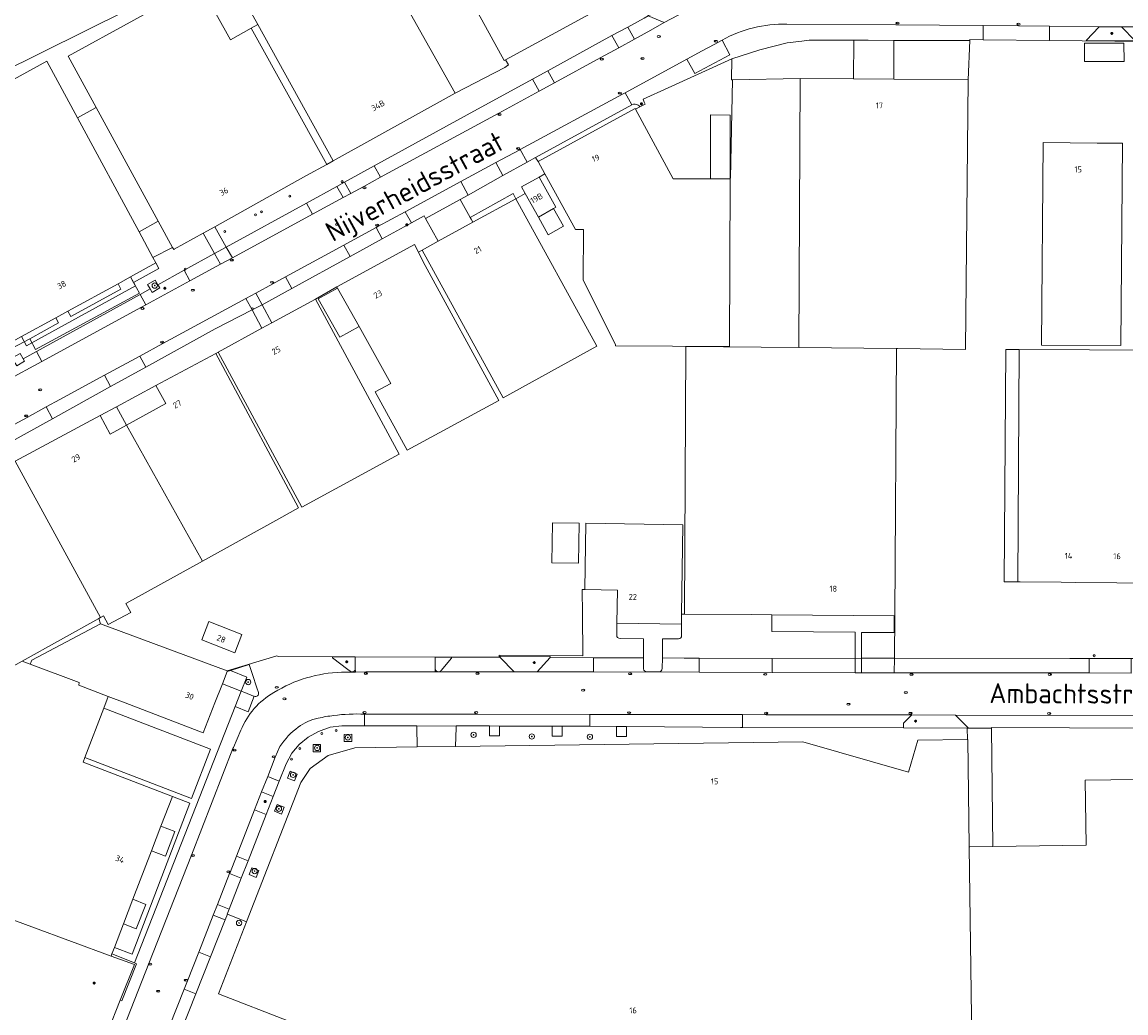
# Model space of a CAD drawing. Header units: metres. Extents: x 92650 to 117222, y 425801 to 461092.
# Tile 39 of 146: x 115262 to 115428, y 426203 to 426353. Entities that reach past the tile are written whole.
import ezdxf
from ezdxf.enums import TextEntityAlignment as Align

# ---------------------------------------------------------------- set-up
doc = ezdxf.new("R2010")
doc.units = ezdxf.units.M
doc.layers.get('0').update_dxf_attribs({"color": 253, "linetype": 'CONTINUOUS', "lineweight": 15})
for name, color, linetype, lineweight in [('B-WE-GR-BEPLANTING_CULTUUR_BODEMBEDEKKER-GV', 253, 'CONTINUOUS', 15), ('B-WE-GR-BEPLANTING_CULTUUR_HEESTERS-GV', 253, 'CONTINUOUS', 15), ('B-WE-GR-BOOM-S', 253, 'CONTINUOUS', 15), ('B-WE-IE-MEUBILAIR-S', 253, 'CONTINUOUS', 15), ('B-WE-OG-BEBOUWING-GV', 253, 'CONTINUOUS', 15), ('B-WE-OG-BEBOUWING-T18', 253, 'CONTINUOUS', 15), ('B-WE-OG-BEBOUWING_LUIFEL-GV', 253, 'CONTINUOUS', 15), ('B-WE-OG-TERREIN_ERF-GV', 253, 'CONTINUOUS', 15), ('B-WE-OG-TOPOGRAFIE-T18', 7, 'CONTINUOUS', 15), ('B-WE-OG-WATER-GV', 253, 'CONTINUOUS', 15), ('B-WE-VH-ONVERHARD_ZAND-GV', 253, 'CONTINUOUS', 15), ('B-WE-VH-OPENVERHARDING_BETONELEMENT-GV', 253, 'CONTINUOUS', 15), ('B-WE-VH-OPENVERHARDING_BETONSTRAATSTEEN-GV', 253, 'CONTINUOUS', 15), ('B-WE-VH-OPENVERHARDING_TEGEL-GV', 253, 'CONTINUOUS', 15)]:
    doc.layers.add(name, color=color, linetype=linetype, lineweight=lineweight)
doc.styles.add('NLCS-ISO', font='NLCS-ISO.ttf')
doc.styles.add('NLCS-ISO-M200-T18', font='NLCS-ISO.ttf', dxfattribs={"height": 0.36})

# ---------------------------------------------------------------- blocks, each defined once
blk = doc.blocks.new('SIE-MEUBILAIR_PAAL_AFSLUITPAAL-SO')
blk.add_circle((0, 0), 0.75)
at = {"style": 'NLCS-ISO'}
blk.add_text('af', height=0.75, dxfattribs=at).set_placement((0, 0.05), align=Align.MIDDLE_CENTER)
blk = doc.blocks.new('SIE-MEUBILAIR_PAAL_LICHTMAST-SO')
for points in [[(-0.62, 0), (-1, 0)], [(-0.71, 0.71), (-0.44, 0.44)], [(0, 1), (0, 0.62)], [(0.44, 0.44), (0.71, 0.71)], [(1, 0), (0.62, 0)], [(-0.71, -0.71), (-0.44, -0.44)], [(0, -0.62), (0, -1)], [(0.44, -0.44), (0.71, -0.71)]]:
    blk.add_lwpolyline(points)
blk.add_circle((0, 0), 0.5)
blk = doc.blocks.new('SIE-MEUBILAIR_PAAL_VERKEERSBORD-SO')
blk.add_circle((0, 0), 0.75)
at = {"style": 'NLCS-ISO'}
blk.add_text('vb', height=0.75, dxfattribs=at).set_placement((0, 0.07), align=Align.MIDDLE_CENTER)
blk = doc.blocks.new('SIE-MEUBILAIR_PUT_KOLK-SO')
blk.add_ellipse((0, 0), major_axis=(1.25, 0), ratio=0.54)
at = {"style": 'NLCS-ISO'}
blk.add_text('klk', height=0.75, dxfattribs=at).set_placement((0.03, 0), align=Align.MIDDLE_CENTER)
blk = doc.blocks.new('SIE-MEUBILAIR_PUT_RIOOLPUT-SO')
blk.add_ellipse((0, 0), major_axis=(1.25, 0), ratio=0.54)
at = {"style": 'NLCS-ISO'}
blk.add_text('ri', height=0.75, dxfattribs=at).set_placement((-0.04, 0.07), align=Align.MIDDLE_CENTER)
blk = doc.blocks.new('SGR-BOOM_GBKN-SO')
at = {"linetype": 'ByBlock', "lineweight": 18}
h = blk.add_hatch(color=0, dxfattribs=at)
h.dxf.hatch_style = 1
edge = h.paths.add_edge_path()
edge.add_arc((0, 0), 0.25, 0, 360)
at = {"color": 0, "linetype": 'ByBlock', "lineweight": 18}
for radius in [2, 0.25]:
    blk.add_circle((0, 0), radius, dxfattribs=at)
at = {"color": 0, "linetype": 'ByBlock', "lineweight": 18, "style": 'NLCS-ISO'}
blk.add_attdef('SOORT', (2.5, 0), '', height=1.5, dxfattribs=at)

msp = doc.modelspace()

# ---------------------------------------------------------------- linework, layer by layer
at = {"layer": 'B-WE-GR-BEPLANTING_CULTUUR_BODEMBEDEKKER-GV', "transparency": 33554687, "flags": 128}
for points in [[(115365.561, 426356.248), (115366.077, 426357.812), (115365.969, 426358.004), (115362.466, 426356.496), (115356.239, 426353.588), (115358.643, 426352.568), (115363.81, 426355.282)], [(115424.189, 426351.948), (115422.205, 426349.894), (115429.595, 426349.825), (115427.528, 426351.924)], [(115278.665, 426313.399), (115282.466, 426315.499), (115282.033, 426316.33), (115278.199, 426314.23)], [(115282.335, 426313.058), (115281.935, 426313.737), (115280.764, 426313.068), (115281.152, 426312.408), (115281.476, 426311.858), (115282.611, 426312.591)], [(115260.822, 426301.234), (115261.049, 426300.816), (115262.202, 426301.511), (115262.003, 426301.883), (115261.565, 426302.704), (115260.379, 426302.054)], [(115341.43, 426256.851), (115341.428, 426257.015), (115333.928, 426257.041), (115333.91, 426256.872), (115336.031, 426254.719), (115339.483, 426254.709)], [(115402.515, 426248.172), (115395.964, 426248.195), (115394.674, 426246.947), (115394.692, 426246.228), (115404.309, 426246.195), (115404.506, 426246.195)], [(115311.549, 426244.186), (115311.54, 426245.285), (115310.411, 426245.268), (115310.396, 426244.189)], [(115332.295, 426245.032), (115333.795, 426245.029), (115333.798, 426246.529), (115332.298, 426246.532)], [(115341.757, 426245.01), (115343.257, 426245.007), (115343.261, 426246.507), (115341.761, 426246.51)], [(115352.944, 426246.452), (115351.444, 426246.465), (115351.441, 426244.961), (115352.941, 426244.957)], [(115306.809, 426242.634), (115306.818, 426243.742), (115305.728, 426243.735), (115305.709, 426242.626)], [(115303.327, 426239.291), (115302.267, 426239.711), (115301.858, 426238.666), (115302.917, 426238.246)]]:
    msp.add_lwpolyline(points, close=True, dxfattribs=at)
for points in [[(115312.074, 426255.216), (115312.075, 426256.912), (115308.618, 426256.945), (115308.618, 426256.792), (115310.945, 426255.047), (115311.281, 426254.795)], [(115324.982, 426254.891), (115325.007, 426254.92), (115326.592, 426256.761), (115326.578, 426256.907), (115326.576, 426256.922), (115324.095, 426256.929), (115324.122, 426255.216), (115324.122, 426255.142)], [(115297.245, 426252.287), (115296.584, 426254.298), (115296.095, 426255.786), (115293.262, 426254.875), (115295.73, 426253.899), (115294.896, 426251.779), (115295.427, 426251.568), (115296.754, 426251.04), (115296.841, 426251.006)], [(115312.068, 426255.053), (115312.074, 426255.216)], [(115297.477, 426251.582), (115297.245, 426252.287)]]:
    msp.add_lwpolyline(points, dxfattribs=at)
at = {"layer": 'B-WE-GR-BEPLANTING_CULTUUR_BODEMBEDEKKER-GV', "transparency": 33554687}
for points in [[(115311.281, 426254.795, 0.5769368), (115312.068, 426255.053)], [(115324.122, 426255.142, 0.119398), (115324.191, 426254.929)], [(115324.191, 426254.929, 0.528759), (115324.982, 426254.891)], [(115296.841, 426251.006, 0.6689437), (115297.477, 426251.582)]]:
    msp.add_lwpolyline(points, format="xyb", dxfattribs=at)
at = {"layer": 'B-WE-GR-BEPLANTING_CULTUUR_HEESTERS-GV', "transparency": 33554687, "flags": 128}
for points in [[(115292.785, 426254.721), (115292.065, 426252.905), (115294.896, 426251.779), (115295.73, 426253.899), (115293.262, 426254.875)], [(115301.375, 426234.292), (115300.315, 426234.712), (115299.906, 426233.666), (115300.966, 426233.247)], [(115297.555, 426224.745), (115296.495, 426225.165), (115296.086, 426224.119), (115297.146, 426223.7)]]:
    msp.add_lwpolyline(points, close=True, dxfattribs=at)
at = {"layer": 'B-WE-OG-BEBOUWING-GV', "transparency": 33554687, "flags": 128}
for points in [[(115334.491, 426346.832), (115334.732, 426346.964), (115351.439, 426356.096), (115345.65, 426365.929), (115342.357, 426364.129), (115330.776, 426385.309), (115317.454, 426378.024)], [(115308.72, 426331.74), (115327.105, 426341.928), (115311.86, 426369.111), (115293.602, 426359.071), (115297.368, 426352.262)], [(115290.885, 426321.789), (115304.627, 426329.444), (115307.776, 426331.183), (115296.405, 426351.73), (115293.258, 426349.988), (115288.591, 426358.423), (115268.827, 426347.533), (115273.048, 426339.774), (115282.379, 426322.623), (115284.545, 426318.642), (115284.705, 426318.347), (115284.794, 426318.397), (115289.127, 426320.81)], [(115421.962, 426346.705), (115427.932, 426346.719), (115427.926, 426349.466), (115421.956, 426349.453)], [(115282.033, 426316.33), (115281.587, 426317.155), (115279.483, 426321.048), (115270.2, 426338.224), (115265.59, 426346.753), (115252.464, 426339.59), (115253.8, 426337.142), (115243.124, 426331.316), (115258.279, 426303.319), (115261.753, 426305.222), (115266.936, 426308.061), (115268.756, 426309.057), (115276.319, 426313.2), (115278.199, 426314.23)], [(115346.472, 426321.359), (115346.442, 426313.723), (115351.295, 426304.06), (115351.297, 426303.857), (115368.459, 426303.723), (115368.58, 426329.026), (115365.587, 426329.031), (115359.992, 426329.039), (115354.285, 426339.516), (115354.24, 426339.598), (115339.65, 426331.624), (115339.616, 426331.605), (115340.628, 426329.769), (115345.262, 426321.357)], [(115415.491, 426303.936), (115427.46, 426303.869), (115427.721, 426334.378), (115423.877, 426334.411), (115415.751, 426334.48)], [(115337.681, 426326.805), (115339.663, 426323.256), (115341.966, 426324.541), (115342.306, 426324.731), (115339.763, 426329.286), (115337.12, 426327.81)], [(115322.148, 426318.257), (115334.384, 426296.025), (115348.494, 426303.778), (115336.253, 426326.019), (115329.787, 426322.461), (115324.58, 426319.595)], [(115317.421, 426298.17), (115315.079, 426296.917), (115319.917, 426288.113), (115333.695, 426295.616), (115322.32, 426316.505), (115321.584, 426317.947), (115320.975, 426319.139), (115309.277, 426312.744), (115309.382, 426312.557), (115312.636, 426306.734)], [(115304.037, 426279.507), (115318.695, 426287.488), (115306.056, 426310.887), (115299.498, 426307.316), (115297.994, 426306.497), (115291.398, 426302.906)], [(115361.667, 426263.397), (115371.796, 426263.317), (115374.852, 426263.293), (115393.312, 426263.147), (115393.412, 426263.146), (115393.624, 426303.423), (115378.942, 426303.577), (115361.88, 426303.755)], [(115277.577, 426291.875), (115289.032, 426271.396), (115300.545, 426277.782), (115303.532, 426279.439), (115292.117, 426300.741), (115291.076, 426302.683), (115282.04, 426297.841), (115283.524, 426295.129)], [(115411.95, 426268.242), (115412.282, 426268.239), (115418.482, 426268.192), (115420.607, 426268.176), (115433.087, 426268.081), (115433.308, 426303.178), (115412.115, 426303.274)], [(115341.698, 426271.13), (115345.731, 426271.066), (115345.827, 426277.1), (115341.794, 426277.17)], [(115361.218, 426262.106), (115361.237, 426263.4), (115361.44, 426276.871), (115346.829, 426277.091), (115346.679, 426267.1), (115351.574, 426267.026), (115351.499, 426262.019), (115361.214, 426261.873)], [(115274.844, 426250.98), (115277.405, 426250), (115289.132, 426245.513), (115290.912, 426250), (115292.065, 426252.905), (115292.785, 426254.721), (115292.819, 426254.806), (115292.747, 426254.833), (115273.659, 426261.919), (115263.323, 426256.432), (115263.064, 426255.863), (115270.463, 426253.062), (115270.396, 426252.682)], [(115288.931, 426259.499), (115293.905, 426257.553), (115294.987, 426260.318), (115290.013, 426262.264)]]:
    msp.add_lwpolyline(points, close=True, dxfattribs=at)
for points in [[(115393.624, 426303.423), (115393.775, 426303.426), (115404.058, 426303.308), (115404.058, 426303.39), (115404.447, 426343.945), (115393.214, 426344.029), (115387.17, 426344.075), (115379.123, 426344.135), (115378.942, 426303.577)], [(115339.663, 426323.256), (115341.155, 426320.582), (115343.458, 426321.868), (115341.966, 426324.541)], [(115277.577, 426291.875), (115275.146, 426290.545), (115273.622, 426293.33), (115260.82, 426286.47), (115273.699, 426262.891), (115274.106, 426263.117), (115274.845, 426261.811), (115278.265, 426263.654), (115277.517, 426265.009), (115289.032, 426271.396)], [(115260.82, 426286.47), (115237.655, 426274.057), (115228.129, 426269.049), (115233.298, 426259.527), (115240.78, 426263.588), (115245.521, 426254.985), (115248.55, 426256.661), (115251.789, 426250.738), (115261.861, 426256.325), (115273.441, 426262.748), (115273.699, 426262.891)], [(115263.064, 426255.863), (115261.861, 426256.325)], [(115239.349, 426225.12), (115275.278, 426211.848), (115275.4, 426212.165), (115275.782, 426213.161), (115277.139, 426216.696), (115278.562, 426220.405), (115281.369, 426227.72), (115282.787, 426231.414), (115284.516, 426235.919), (115271.056, 426241.08), (115271.317, 426241.761), (115274.175, 426249.232), (115274.844, 426250.98)], [(115404.61, 426228.333), (115404.392, 426244.485), (115404.345, 426244.484), (115396.858, 426244.383), (115395.463, 426239.547), (115379.51, 426244.148), (115327.176, 426243.44), (115321.382, 426243.369), (115312.016, 426243.255), (115307.984, 426242.058), (115305.276, 426240.105), (115303.893, 426237.994), (115295.7, 426216.997), (115291.473, 426206.164), (115312.64, 426197.905), (115368.116, 426198.703)], [(115480.369, 426180.568), (115479.685, 426232.881), (115479.742, 426239.112), (115422.08, 426238.361), (115422.208, 426228.562), (115408.18, 426228.379), (115404.683, 426228.334), (115404.61, 426228.333), (115404.996, 426199.119), (115405.006, 426198.325), (115407.716, 426198.36), (115408.176, 426163.089), (115408.222, 426159.603), (115420.437, 426159.763), (115420.453, 426158.514), (115420.633, 426158.516)]]:
    msp.add_lwpolyline(points, dxfattribs=at)
at = {"layer": 'B-WE-OG-BEBOUWING_LUIFEL-GV', "transparency": 33554687, "flags": 128}
for points in [[(115293.602, 426359.071), (115292.605, 426360.874), (115288.493, 426358.6), (115288.591, 426358.423), (115293.258, 426349.988), (115296.405, 426351.73), (115297.368, 426352.262)], [(115270.2, 426338.224), (115279.483, 426321.048), (115282.379, 426322.623), (115273.048, 426339.774)], [(115365.587, 426329.031), (115368.58, 426329.026), (115368.595, 426338.638), (115365.602, 426338.643)], [(115278.199, 426314.23), (115276.319, 426313.2), (115268.756, 426309.057), (115266.936, 426308.061), (115261.753, 426305.222), (115262.5, 426303.86), (115263.327, 426304.313), (115278.945, 426312.868)], [(115312.636, 426306.734), (115309.382, 426312.557), (115306.502, 426310.948), (115309.756, 426305.124)], [(115411.95, 426268.242), (115412.115, 426303.274), (115410.111, 426303.287), (115409.891, 426268.255)], [(115282.04, 426297.841), (115276.089, 426294.652), (115277.577, 426291.875), (115283.524, 426295.129)], [(115281.369, 426227.72), (115278.562, 426220.405), (115277.139, 426216.696), (115275.782, 426213.161), (115278.434, 426212.144), (115287.163, 426234.903), (115284.516, 426235.919), (115282.787, 426231.414)]]:
    msp.add_lwpolyline(points, close=True, dxfattribs=at)
msp.add_lwpolyline([(115276.089, 426294.652), (115273.622, 426293.33), (115275.146, 426290.545), (115277.577, 426291.875)], dxfattribs=at)
at = {"layer": 'B-WE-OG-TERREIN_ERF-GV', "transparency": 33554687, "flags": 128}
for points in [[(115311.86, 426369.111), (115327.105, 426341.928), (115334.606, 426345.806), (115334.822, 426345.954), (115335.158, 426346.185), (115334.732, 426346.964), (115334.491, 426346.832), (115317.454, 426378.024)], [(115290.648, 426360.906), (115251.945, 426341.656), (115251.5, 426341.719), (115239.516, 426336.125), (115186.438, 426305.094), (115185.141, 426304.563), (115183.391, 426304.313), (115181.523, 426303.406), (115170.906, 426295.5), (115158.156, 426286.5), (115155.269, 426289.361), (115152.984, 426291.625), (115149.415, 426295.387), (115149.244, 426295.344), (115150.737, 426289.281), (115138.968, 426286.446), (115137.467, 426292.364), (115136.705, 426292.171), (115134.659, 426300.257), (115129.388, 426321.09), (115142.098, 426324.306), (115134.799, 426353.155)], [(115202.498, 426272.861), (115185.585, 426303.968), (115238.097, 426331.901), (115254.864, 426301.438), (115258.279, 426303.319), (115243.124, 426331.316), (115253.8, 426337.142), (115252.464, 426339.59), (115265.59, 426346.753), (115270.2, 426338.224), (115279.483, 426321.048), (115281.587, 426317.155), (115284.545, 426318.642), (115282.379, 426322.623), (115273.048, 426339.774), (115268.827, 426347.533), (115288.591, 426358.423), (115293.258, 426349.988), (115296.405, 426351.73), (115307.776, 426331.183), (115308.72, 426331.74), (115297.368, 426352.262), (115293.602, 426359.071)], [(115307.776, 426331.183), (115304.627, 426329.444), (115290.885, 426321.789), (115292.63, 426318.717), (115304.712, 426325.357), (115309.281, 426327.868), (115310.473, 426328.522), (115314.917, 426330.957), (115328.945, 426338.646), (115338.803, 426344.049), (115341.083, 426345.299), (115350.761, 426350.603), (115353.138, 426351.904), (115355.615, 426353.25), (115356.239, 426353.588), (115356.2, 426353.664), (115354.253, 426357.439), (115351.439, 426356.096), (115334.732, 426346.964)], [(115436.378, 426349.676), (115416.685, 426349.888), (115406.686, 426349.995), (115404.675, 426350.017), (115404.67, 426349.883), (115404.447, 426343.945), (115404.058, 426303.39), (115404.058, 426303.308), (115393.775, 426303.426), (115393.624, 426303.423), (115393.412, 426263.146)], [(115361.667, 426263.397), (115361.88, 426303.755), (115378.942, 426303.577), (115379.123, 426344.135), (115368.9, 426343.943), (115368.601, 426329.114), (115368.58, 426329.026), (115368.459, 426303.723), (115351.297, 426303.857), (115351.295, 426304.06), (115346.442, 426313.723), (115346.472, 426321.359), (115345.262, 426321.357), (115340.628, 426329.769)], [(115327.105, 426341.928), (115308.72, 426331.74)], [(115336.253, 426326.019), (115337.681, 426326.805), (115337.12, 426327.81), (115339.763, 426329.286), (115340.628, 426329.769), (115339.616, 426331.605), (115339.304, 426332.144), (115339.246, 426332.244), (115337.96, 426331.526), (115334.336, 426329.502), (115329.098, 426326.577), (115327.876, 426325.895), (115329.38, 426323.192)], [(115339.763, 426329.286), (115342.306, 426324.731), (115341.966, 426324.541), (115343.458, 426321.868), (115341.155, 426320.582), (115339.663, 426323.256), (115337.681, 426326.805)], [(115336.253, 426326.019), (115348.494, 426303.778), (115334.384, 426296.025), (115322.148, 426318.257)], [(115261.565, 426302.704), (115262.003, 426301.883), (115264.033, 426302.999), (115279.674, 426311.596), (115281.152, 426312.408), (115280.764, 426313.068), (115281.935, 426313.737), (115282.335, 426313.058), (115286.284, 426315.228), (115290.866, 426317.747), (115289.127, 426320.81), (115284.794, 426318.397), (115284.705, 426318.347), (115284.545, 426318.642)], [(115281.587, 426317.155), (115282.033, 426316.33), (115282.466, 426315.499), (115278.665, 426313.399)], [(115321.584, 426317.947), (115322.32, 426316.505), (115333.695, 426295.616), (115319.917, 426288.113), (115315.079, 426296.917), (115317.421, 426298.17), (115312.636, 426306.734), (115309.382, 426312.557), (115309.277, 426312.744)], [(115263.001, 426304.92), (115263.88, 426303.284), (115279.577, 426311.775), (115278.665, 426313.399), (115278.199, 426314.23), (115276.319, 426313.2)], [(115306.056, 426310.887), (115318.695, 426287.488), (115304.037, 426279.507), (115291.398, 426302.906)], [(115291.076, 426302.683), (115291.398, 426302.906), (115297.994, 426306.497), (115296.519, 426309.251), (115290.964, 426306.407), (115280.515, 426300.629), (115275.193, 426297.686), (115266.442, 426292.847), (115259.794, 426289.171)], [(115268.756, 426309.057), (115266.936, 426308.061)], [(115218.92, 426264.932), (115220.681, 426262.892), (115221.422, 426263.532), (115224.765, 426265.973), (115226.543, 426267.127), (115226.052, 426267.957), (115228.129, 426269.049), (115237.655, 426274.057), (115260.82, 426286.47), (115273.622, 426293.33), (115275.146, 426290.545), (115277.577, 426291.875), (115283.524, 426295.129), (115282.04, 426297.841), (115291.076, 426302.683)], [(115291.076, 426302.683), (115292.117, 426300.741), (115303.532, 426279.439), (115300.545, 426277.782), (115289.032, 426271.396), (115277.517, 426265.009), (115278.265, 426263.654), (115274.845, 426261.811), (115274.106, 426263.117), (115273.699, 426262.891), (115273.441, 426262.748)], [(115273.659, 426261.919), (115292.747, 426254.833), (115300.235, 426257.111), (115300.463, 426257.007), (115312.075, 426256.969), (115324.095, 426256.929), (115326.576, 426256.922), (115333.773, 426256.899), (115333.765, 426257.203), (115346.387, 426257.108), (115346.324, 426263.51), (115346.289, 426267.009), (115346.288, 426267.106), (115346.679, 426267.1), (115346.829, 426277.091), (115361.44, 426276.871), (115361.237, 426263.4)], [(115351.499, 426262.019), (115351.476, 426260.223)], [(115361.258, 426260.163), (115361.214, 426261.873), (115351.499, 426262.019)], [(115387.412, 426260.663), (115374.832, 426260.763), (115374.852, 426263.293), (115371.796, 426263.317), (115361.667, 426263.397), (115361.237, 426263.4), (115361.218, 426262.106), (115361.214, 426261.873)], [(115358.351, 426256.788), (115361.635, 426256.776), (115363.899, 426256.767), (115374.919, 426256.726), (115387.412, 426256.679), (115387.412, 426260.663)], [(115351.971, 426259.719), (115355.516, 426259.672), (115355.501, 426256.869), (115355.501, 426256.799), (115355.492, 426255.155)], [(115358.344, 426255.185), (115358.351, 426256.788), (115358.363, 426259.682), (115360.776, 426259.666)], [(115393.317, 426256.745), (115419.75, 426256.689), (115422.677, 426256.688), (115429.015, 426256.686), (115433.174, 426256.684)], [(115355.986, 426254.686), (115357.796, 426254.678)], [(115271.317, 426241.761), (115271.056, 426241.08), (115284.516, 426235.919), (115282.787, 426231.414), (115284.88, 426230.633), (115283.465, 426226.918), (115281.369, 426227.72), (115278.562, 426220.405), (115280.495, 426219.627), (115279.073, 426215.967), (115277.139, 426216.696), (115275.782, 426213.161), (115275.4, 426212.165), (115278.779, 426210.821), (115293.981, 426249.454), (115294.896, 426251.779), (115292.065, 426252.905), (115290.912, 426250), (115289.132, 426245.513), (115277.405, 426250), (115274.844, 426250.98), (115274.175, 426249.232)], [(115473.458, 426245.136), (115471.991, 426245.093), (115467.939, 426245.113), (115467.933, 426246.136), (115467.932, 426246.313), (115453.816, 426246.224), (115431.458, 426246.222), (115407.937, 426246.323), (115407.936, 426246.186), (115408.18, 426228.379), (115422.208, 426228.562), (115422.08, 426238.361), (115479.742, 426239.112), (115479.685, 426232.881), (115481.37, 426232.931)], [(115222.623, 426177.996), (115223.589, 426177.637), (115229.887, 426175.294), (115257.219, 426165.13), (115259.107, 426165.021), (115261.007, 426166.382), (115261.981, 426167.9), (115274.802, 426200.465), (115276.657, 426205.176), (115278.778, 426210.564), (115275.278, 426211.848), (115239.349, 426225.12), (115234.085, 426211.347), (115223.254, 426183.009)], [(115292.815, 426218.146), (115292.477, 426217.292), (115290.271, 426211.712), (115288.064, 426206.133), (115285.858, 426200.553), (115285.388, 426199.365), (115278.027, 426180.678), (115277.075, 426178.256), (115272.44, 426166.461), (115272.05, 426165.468), (115271.684, 426164.129), (115271.809, 426162.913), (115272.528, 426161.743), (115273.487, 426160.979), (115287.496, 426158.458), (115320.939, 426152.441), (115321.295, 426154.814)], [(115368.314, 426155.51), (115368.116, 426198.703), (115312.64, 426197.905), (115291.473, 426206.164), (115295.7, 426216.997)]]:
    msp.add_lwpolyline(points, dxfattribs=at)
for points in [[(115421.962, 426346.705), (115421.956, 426349.453), (115427.926, 426349.466), (115427.932, 426346.719)], [(115423.877, 426334.411), (115427.721, 426334.378), (115427.46, 426303.869), (115415.491, 426303.936), (115415.751, 426334.48)], [(115329.787, 426322.461), (115336.253, 426326.019), (115335.883, 426326.788), (115329.38, 426323.192), (115329.524, 426322.934)], [(115306.056, 426310.887), (115309.277, 426312.744), (115320.975, 426319.139), (115321.584, 426317.947), (115322.148, 426318.257), (115324.58, 426319.595), (115322.67, 426323.027), (115322.454, 426323.421), (115320.527, 426322.366), (115316.142, 426319.963), (115311.292, 426317.305), (115302.522, 426312.5), (115298.022, 426310.035), (115299.498, 426307.316)], [(115276.319, 426313.2), (115268.756, 426309.057), (115269.219, 426308.263), (115276.735, 426312.369)], [(115263.001, 426304.92), (115267.366, 426307.285), (115266.936, 426308.061), (115261.753, 426305.222), (115258.279, 426303.319), (115258.743, 426302.613)], [(115412.282, 426268.239), (115411.95, 426268.242), (115412.115, 426303.274), (115433.308, 426303.178), (115433.087, 426268.081), (115420.607, 426268.176), (115418.482, 426268.192)], [(115341.698, 426271.13), (115341.794, 426277.17), (115345.827, 426277.1), (115345.731, 426271.066)], [(115263.064, 426255.863), (115263.323, 426256.432), (115273.659, 426261.919), (115273.441, 426262.748), (115261.861, 426256.325)], [(115290.013, 426262.264), (115294.987, 426260.318), (115293.905, 426257.553), (115288.931, 426259.499)], [(115393.412, 426263.146), (115393.312, 426263.147), (115393.312, 426260.616), (115388.352, 426260.616), (115388.352, 426256.756), (115393.317, 426256.745), (115393.32, 426256.968)], [(115274.175, 426249.232), (115271.317, 426241.761), (115287.389, 426235.588), (115290.257, 426243.056)], [(115305.276, 426240.105), (115307.984, 426242.058), (115312.016, 426243.255), (115321.382, 426243.369), (115321.364, 426246.341), (115321.364, 426246.531), (115313.468, 426246.56), (115310.052, 426246.572), (115308.285, 426246.335), (115306.543, 426245.702), (115304.966, 426244.828), (115303.618, 426243.761), (115302.524, 426242.444), (115301.634, 426240.818), (115300.621, 426238.228), (115299.71, 426235.899), (115298.651, 426233.192), (115295.919, 426226.208), (115294.892, 426223.582), (115293.071, 426218.925), (115292.773, 426218.163), (115292.815, 426218.146), (115295.7, 426216.997), (115303.893, 426237.994)], [(115311.549, 426244.186), (115310.396, 426244.189), (115310.411, 426245.268), (115311.54, 426245.285)], [(115327.273, 426246.292), (115327.176, 426243.44), (115379.51, 426244.148), (115395.463, 426239.547), (115396.858, 426244.383), (115404.345, 426244.484), (115404.309, 426246.195), (115394.692, 426246.228), (115370.436, 426246.312), (115370.138, 426246.313), (115352.944, 426246.452), (115352.941, 426244.957), (115351.441, 426244.961), (115351.444, 426246.465), (115347.443, 426246.497), (115343.261, 426246.507), (115343.257, 426245.007), (115341.757, 426245.01), (115341.761, 426246.51), (115333.798, 426246.529), (115333.795, 426245.029), (115332.295, 426245.032), (115332.298, 426246.532), (115327.277, 426246.544), (115327.276, 426246.509)], [(115306.809, 426242.634), (115305.709, 426242.626), (115305.728, 426243.735), (115306.818, 426243.742)], [(115303.327, 426239.291), (115302.917, 426238.246), (115301.858, 426238.666), (115302.267, 426239.711)], [(115301.375, 426234.292), (115300.966, 426233.247), (115299.906, 426233.666), (115300.315, 426234.712)], [(115297.555, 426224.745), (115297.146, 426223.7), (115296.086, 426224.119), (115296.495, 426225.165)]]:
    msp.add_lwpolyline(points, close=True, dxfattribs=at)
at = {"layer": 'B-WE-OG-TERREIN_ERF-GV', "transparency": 33554687}
for points in [[(115351.476, 426260.223, 0.4474386), (115351.971, 426259.719)], [(115360.776, 426259.666, 0.4341242), (115361.258, 426260.163)], [(115355.492, 426255.155, 0.3997659), (115355.986, 426254.686)], [(115357.796, 426254.678, 0.3893981), (115358.344, 426255.185)]]:
    msp.add_lwpolyline(points, format="xyb", dxfattribs=at)
at = {"layer": 'B-WE-OG-WATER-GV', "transparency": 33554687, "flags": 128}
msp.add_lwpolyline([(115170.906, 426295.5), (115181.523, 426303.406), (115183.391, 426304.313), (115185.141, 426304.563), (115186.438, 426305.094), (115239.516, 426336.125), (115251.5, 426341.719), (115251.945, 426341.656), (115290.648, 426360.906)], dxfattribs=at)
at = {"layer": 'B-WE-VH-ONVERHARD_ZAND-GV', "transparency": 33554687, "flags": 128}
for points in [[(115353.744, 426340.177), (115339.246, 426332.244), (115339.304, 426332.144), (115339.616, 426331.605)], [(115339.616, 426331.605), (115339.65, 426331.624), (115354.24, 426339.598), (115354.285, 426339.516), (115354.956, 426339.857)]]:
    msp.add_lwpolyline(points, dxfattribs=at)
at = {"layer": 'B-WE-VH-ONVERHARD_ZAND-GV', "transparency": 33554687}
for points in [[(115354.719, 426340.118, 0.2945874), (115353.744, 426340.177)], [(115354.956, 426339.857, 0.0971505), (115354.719, 426340.118)]]:
    msp.add_lwpolyline(points, format="xyb", dxfattribs=at)
at = {"layer": 'B-WE-VH-OPENVERHARDING_BETONELEMENT-GV', "transparency": 33554687, "flags": 128}
for points in [[(115324.58, 426319.595), (115329.787, 426322.461), (115329.524, 426322.934), (115329.38, 426323.192), (115327.876, 426325.895), (115322.67, 426323.027)], [(115282.787, 426231.414), (115281.369, 426227.72), (115283.465, 426226.918), (115284.88, 426230.633)], [(115278.562, 426220.405), (115277.139, 426216.696), (115279.073, 426215.967), (115280.495, 426219.627)]]:
    msp.add_lwpolyline(points, close=True, dxfattribs=at)
at = {"layer": 'B-WE-VH-OPENVERHARDING_BETONSTRAATSTEEN-GV', "transparency": 33554687, "flags": 128}
for points in [[(115365.561, 426356.248), (115363.81, 426355.282), (115358.643, 426352.568)], [(115354.147, 426350.081), (115356.606, 426351.441), (115358.643, 426352.568), (115356.239, 426353.588), (115355.615, 426353.25), (115353.138, 426351.904)], [(115404.67, 426349.883), (115404.675, 426350.017), (115406.686, 426349.995), (115406.703, 426352.118), (115393.554, 426352.223), (115377.11, 426352.319)], [(115416.713, 426352.026), (115412.036, 426352.075), (115406.703, 426352.118)], [(115416.713, 426352.026), (115416.685, 426349.888), (115436.378, 426349.676), (115452.087, 426349.481), (115452.083, 426349.651)], [(115416.713, 426352.026), (115424.189, 426351.948), (115427.528, 426351.924)], [(115474.07, 426351.594), (115431.857, 426351.917), (115427.528, 426351.924), (115429.595, 426349.825), (115422.205, 426349.894), (115424.189, 426351.948)], [(115350.761, 426350.603), (115341.083, 426345.299), (115342.081, 426343.47), (115349.089, 426347.283), (115351.772, 426348.767)], [(115367.357, 426349.917), (115368.53, 426347.709), (115363.232, 426344.894), (115362.059, 426347.049), (115352.758, 426341.988), (115353.744, 426340.177)], [(115367.357, 426349.917), (115366.166, 426349.284), (115364.364, 426348.304), (115362.059, 426347.049)], [(115373.021, 426348.481), (115368.819, 426347.116), (115368.769, 426343.941), (115368.9, 426343.943), (115379.123, 426344.135), (115387.17, 426344.075), (115387.218, 426349.916)], [(115373.021, 426348.481), (115377.164, 426349.5), (115379.378, 426349.788)], [(115380.457, 426349.929), (115379.378, 426349.788)], [(115380.457, 426349.929), (115387.218, 426349.916), (115387.218, 426349.933), (115389.378, 426349.912), (115393.236, 426349.875)], [(115406.686, 426349.995), (115416.685, 426349.888)], [(115354.956, 426339.857), (115355.762, 426340.267), (115355.628, 426340.588), (115355.449, 426341.014), (115359.251, 426342.749), (115368.819, 426347.116)], [(115341.083, 426345.299), (115338.803, 426344.049), (115339.796, 426342.228), (115342.081, 426343.47)], [(115338.803, 426344.049), (115328.945, 426338.646), (115314.917, 426330.957)], [(115315.865, 426329.247), (115333.71, 426338.917), (115339.796, 426342.228)], [(115352.758, 426341.988), (115352.371, 426341.777), (115336.926, 426333.443), (115337.96, 426331.526), (115339.246, 426332.244), (115353.744, 426340.177)], [(115336.926, 426333.443), (115336.754, 426333.35), (115333.273, 426331.464)], [(115334.336, 426329.502), (115337.96, 426331.526)], [(115310.473, 426328.522), (115309.281, 426327.868), (115310.227, 426326.181), (115311.4, 426326.82)], [(115327.998, 426328.606), (115319.61, 426324.062)], [(115309.281, 426327.868), (115304.712, 426325.357), (115305.646, 426323.681)], [(115310.227, 426326.181), (115305.646, 426323.681), (115293.556, 426317.086), (115291.781, 426316.137), (115287.151, 426313.628), (115280.519, 426310.036)], [(115304.712, 426325.357), (115292.63, 426318.717), (115293.556, 426317.086)], [(115320.527, 426322.366), (115322.454, 426323.421), (115322.67, 426323.027), (115327.876, 426325.895), (115329.098, 426326.577)], [(115316.142, 426319.963), (115320.527, 426322.366), (115319.61, 426324.062), (115315.479, 426321.824), (115315.214, 426321.68)], [(115310.353, 426319.03), (115301.573, 426314.243)], [(115291.781, 426316.137), (115290.866, 426317.747), (115286.284, 426315.228), (115287.151, 426313.628)], [(115302.522, 426312.5), (115311.292, 426317.305)], [(115286.284, 426315.228), (115282.335, 426313.058), (115282.611, 426312.591), (115281.476, 426311.858), (115281.152, 426312.408), (115279.674, 426311.596)], [(115297.069, 426311.791), (115298.022, 426310.035), (115302.522, 426312.5), (115301.573, 426314.243), (115299.65, 426313.195)], [(115295.59, 426310.986), (115297.069, 426311.791), (115299.65, 426313.195)], [(115264.851, 426301.499), (115279.863, 426309.68), (115280.519, 426310.036), (115279.674, 426311.596), (115264.033, 426302.999)], [(115280.515, 426300.629), (115290.964, 426306.407), (115296.519, 426309.251), (115295.59, 426310.986), (115283.089, 426304.185), (115279.609, 426302.295)], [(115249.79, 426293.308), (115259.477, 426298.57), (115264.851, 426301.499), (115264.033, 426302.999), (115262.003, 426301.883), (115262.202, 426301.511), (115261.049, 426300.816), (115260.822, 426301.234), (115259.015, 426300.241), (115249.012, 426294.743)], [(115275.193, 426297.686), (115280.515, 426300.629), (115279.609, 426302.295), (115274.27, 426299.395)], [(115265.479, 426294.62), (115262.6, 426293.056), (115258.79, 426290.987)], [(115259.794, 426289.171), (115266.442, 426292.847)], [(115351.476, 426260.223), (115351.499, 426262.019), (115351.574, 426267.026), (115346.679, 426267.1), (115346.288, 426267.106), (115346.289, 426267.009), (115346.324, 426263.51), (115346.387, 426257.108), (115333.765, 426257.203), (115333.773, 426256.899), (115333.91, 426256.872), (115333.928, 426257.041), (115341.428, 426257.015), (115341.43, 426256.851)], [(115355.501, 426256.799), (115355.501, 426256.869), (115355.516, 426259.672), (115351.971, 426259.719)], [(115312.075, 426256.969), (115300.463, 426257.007), (115300.235, 426257.111), (115292.747, 426254.833), (115292.819, 426254.806), (115292.785, 426254.721), (115293.262, 426254.875), (115296.095, 426255.786), (115296.584, 426254.298)], [(115311.281, 426254.795), (115310.945, 426255.047), (115308.618, 426256.792), (115308.618, 426256.945), (115312.075, 426256.912)], [(115324.122, 426254.695), (115330.482, 426254.703), (115336.031, 426254.719), (115333.91, 426256.872)], [(115333.773, 426256.899), (115326.576, 426256.922), (115326.578, 426256.907), (115326.592, 426256.761), (115325.007, 426254.92), (115324.982, 426254.891)], [(115312.074, 426255.216), (115312.068, 426255.053)], [(115348.001, 426256.827), (115341.43, 426256.851), (115339.483, 426254.709), (115347.989, 426254.675)], [(115355.492, 426255.155), (115355.501, 426256.799), (115348.001, 426256.827), (115347.989, 426254.675), (115353.483, 426254.653), (115355.986, 426254.686)], [(115357.796, 426254.678), (115363.885, 426254.637), (115363.899, 426256.767), (115361.635, 426256.776)], [(115361.635, 426256.776), (115358.351, 426256.788), (115358.344, 426255.185)], [(115363.885, 426254.637), (115374.906, 426254.571), (115374.919, 426256.726), (115363.899, 426256.767)], [(115387.412, 426256.679), (115374.919, 426256.726)], [(115388.352, 426256.756), (115387.412, 426256.679), (115387.412, 426254.563), (115388.352, 426254.562)], [(115422.677, 426256.688), (115419.75, 426256.689), (115393.317, 426256.745)], [(115296.584, 426254.298), (115297.245, 426252.287), (115297.477, 426251.582)], [(115310.009, 426254.62), (115312.086, 426254.655)], [(115339.483, 426254.709), (115336.031, 426254.719)], [(115357.796, 426254.678), (115355.986, 426254.686)], [(115374.906, 426254.571), (115387.412, 426254.563)], [(115393.312, 426254.559), (115395.885, 426254.557), (115416.734, 426254.541), (115422.677, 426254.521)], [(115293.981, 426249.454), (115278.779, 426210.821), (115279.099, 426210.693), (115276.898, 426205.08), (115276.657, 426205.176), (115274.802, 426200.465), (115275.008, 426200.384), (115263.079, 426169.936), (115264.133, 426169.53)], [(115300.621, 426238.228), (115301.634, 426240.818), (115302.524, 426242.444), (115303.618, 426243.761), (115304.966, 426244.828), (115306.543, 426245.702), (115308.285, 426246.335), (115310.052, 426246.572), (115313.468, 426246.56), (115313.474, 426248.316)], [(115347.438, 426248.247), (115330.305, 426248.319), (115313.474, 426248.316)], [(115370.433, 426248.257), (115347.438, 426248.247), (115347.443, 426246.497), (115351.444, 426246.465), (115352.944, 426246.452), (115370.138, 426246.313), (115370.436, 426246.312)], [(115395.964, 426248.195), (115402.515, 426248.172)], [(115453.741, 426248.066), (115402.515, 426248.172), (115404.506, 426246.195), (115407.936, 426246.186), (115407.937, 426246.323), (115431.458, 426246.222), (115453.816, 426246.224)], [(115287.37, 426227.082), (115293.637, 426243.118), (115293.697, 426243.272), (115293.701, 426243.281), (115294.849, 426245.878)], [(115313.468, 426246.56), (115321.364, 426246.531)], [(115327.276, 426246.509), (115327.277, 426246.544), (115332.298, 426246.532), (115333.798, 426246.529), (115341.761, 426246.51), (115343.261, 426246.507), (115347.443, 426246.497)], [(115404.506, 426246.195), (115404.309, 426246.195), (115404.345, 426244.484), (115404.392, 426244.485), (115404.61, 426228.333), (115404.683, 426228.334), (115408.18, 426228.379), (115407.936, 426246.186)], [(115300.713, 426243.443), (115300.007, 426241.81), (115298.87, 426238.912)], [(115297.957, 426236.585), (115296.895, 426233.879), (115298.651, 426233.192), (115299.71, 426235.899)], [(115296.895, 426233.879), (115294.156, 426226.897), (115295.919, 426226.208), (115298.651, 426233.192)], [(115287.37, 426227.082), (115280.937, 426210.71), (115272.776, 426189.859), (115268.76, 426179.899), (115264.459, 426169.234), (115263.429, 426166.335)], [(115294.156, 426226.897), (115293.197, 426224.453), (115293.127, 426224.276)], [(115294.892, 426223.582), (115295.919, 426226.208)], [(115290.666, 426218.008), (115291.3, 426219.622), (115293.127, 426224.276)], [(115293.071, 426218.925), (115294.892, 426223.582), (115293.127, 426224.276)], [(115292.477, 426217.292), (115292.815, 426218.146), (115292.773, 426218.163), (115293.071, 426218.925), (115291.3, 426219.622)], [(115290.271, 426211.712), (115292.477, 426217.292), (115290.666, 426218.008), (115288.472, 426212.423)], [(115288.064, 426206.133), (115290.271, 426211.712), (115288.472, 426212.423), (115286.778, 426208.109), (115286.279, 426206.839)]]:
    msp.add_lwpolyline(points, dxfattribs=at)
for points in [[(115351.772, 426348.767), (115354.147, 426350.081), (115353.138, 426351.904), (115350.761, 426350.603)], [(115393.236, 426349.875), (115393.214, 426344.029), (115404.447, 426343.945), (115404.67, 426349.883)], [(115315.865, 426329.247), (115314.917, 426330.957), (115310.473, 426328.522), (115311.4, 426326.82), (115313.343, 426327.88)], [(115327.998, 426328.606), (115329.098, 426326.577), (115334.336, 426329.502), (115333.273, 426331.464)], [(115316.142, 426319.963), (115315.214, 426321.68), (115310.353, 426319.03), (115311.292, 426317.305)], [(115265.479, 426294.62), (115266.442, 426292.847), (115275.193, 426297.686), (115274.27, 426299.395), (115267.525, 426295.731)], [(115324.122, 426255.216), (115324.095, 426256.929), (115312.075, 426256.969), (115312.075, 426256.912), (115312.074, 426255.216), (115312.086, 426254.655), (115313.641, 426254.682), (115324.122, 426254.695)], [(115388.352, 426254.562), (115393.312, 426254.559), (115393.317, 426256.745), (115388.352, 426256.756)], [(115422.677, 426256.688), (115422.677, 426254.521), (115429.007, 426254.499), (115429.015, 426256.686)], [(115296.754, 426251.04), (115295.427, 426251.568), (115294.896, 426251.779), (115293.981, 426249.454), (115295.917, 426248.683), (115296.841, 426251.006)], [(115395.964, 426248.195), (115373.989, 426248.216), (115370.433, 426248.257), (115370.436, 426246.312), (115394.692, 426246.228), (115394.674, 426246.947)], [(115327.176, 426243.44), (115327.273, 426246.292), (115327.276, 426246.509), (115321.364, 426246.531), (115321.364, 426246.341), (115321.382, 426243.369)], [(115300.621, 426238.228), (115298.87, 426238.912), (115297.957, 426236.585), (115299.71, 426235.899)], [(115284.083, 426201.255), (115285.858, 426200.553), (115288.064, 426206.133), (115286.279, 426206.839)]]:
    msp.add_lwpolyline(points, close=True, dxfattribs=at)
at = {"layer": 'B-WE-VH-OPENVERHARDING_BETONSTRAATSTEEN-GV', "transparency": 33554687}
for points in [[(115367.357, 426349.917, -0.1367893), (115377.11, 426352.319)], [(115353.744, 426340.177, -0.2945874), (115354.719, 426340.118)], [(115354.719, 426340.118, -0.0971505), (115354.956, 426339.857)], [(115351.971, 426259.719, -0.4474386), (115351.476, 426260.223)], [(115310.009, 426254.62, 0.1341838), (115299.821, 426251.581)], [(115312.068, 426255.053, -0.5769368), (115311.281, 426254.795)], [(115324.191, 426254.929, -0.119398), (115324.122, 426255.142)], [(115324.982, 426254.891, -0.528759), (115324.191, 426254.929)], [(115355.986, 426254.686, -0.3997659), (115355.492, 426255.155)], [(115358.344, 426255.185, -0.3893981), (115357.796, 426254.678)], [(115294.849, 426245.878, -0.1698287), (115299.821, 426251.581)], [(115297.477, 426251.582, -0.6689437), (115296.841, 426251.006)], [(115303.491, 426246.364, -0.1069036), (115306.483, 426247.714)], [(115308.839, 426248.117, 0.020771), (115306.483, 426247.714)], [(115313.474, 426248.316, 0.042077), (115308.839, 426248.117)], [(115303.491, 426246.364, 0.0872018), (115300.713, 426243.443)]]:
    msp.add_lwpolyline(points, format="xyb", dxfattribs=at)
at = {"layer": 'B-WE-VH-OPENVERHARDING_TEGEL-GV', "transparency": 33554687, "flags": 128}
for points in [[(115393.214, 426344.029), (115393.236, 426349.875), (115389.378, 426349.912), (115387.218, 426349.933), (115387.218, 426349.916), (115387.17, 426344.075)], [(115355.628, 426340.588), (115355.762, 426340.267), (115354.956, 426339.857), (115354.285, 426339.516), (115359.992, 426329.039), (115365.587, 426329.031), (115368.58, 426329.026), (115368.601, 426329.114), (115368.9, 426343.943), (115368.769, 426343.941), (115368.819, 426347.116), (115359.251, 426342.749), (115355.449, 426341.014)], [(115290.866, 426317.747), (115291.781, 426316.137), (115293.556, 426317.086), (115292.63, 426318.717)], [(115297.069, 426311.791), (115295.59, 426310.986), (115296.519, 426309.251), (115298.022, 426310.035)], [(115374.852, 426263.293), (115374.832, 426260.763), (115387.412, 426260.663), (115387.412, 426256.679), (115388.352, 426256.756), (115388.352, 426260.616), (115393.312, 426260.616), (115393.312, 426263.147)], [(115275.4, 426212.165), (115275.278, 426211.848), (115278.778, 426210.564), (115276.657, 426205.176), (115276.898, 426205.08), (115279.099, 426210.693), (115278.779, 426210.821)]]:
    msp.add_lwpolyline(points, close=True, dxfattribs=at)
for points in [[(115292.63, 426318.717), (115290.885, 426321.789), (115289.127, 426320.81), (115290.866, 426317.747)], [(115296.519, 426309.251), (115297.994, 426306.497), (115299.498, 426307.316), (115298.022, 426310.035)]]:
    msp.add_lwpolyline(points, dxfattribs=at)

# ---------------------------------------------------------------- block references
at = {"layer": 'B-WE-GR-BOOM-S', "transparency": 33554687, "xscale": 0.2, "yscale": 0.2, "zscale": 0.2}
for p in [(115281.854, 426312.927), (115295.938, 426253.151), (115329.908, 426245.193), (115338.687, 426244.942), (115347.446, 426244.893), (115306.329, 426243.218), (115310.952, 426244.803), (115302.698, 426239.166), (115300.561, 426234.051), (115296.909, 426224.662), (115294.552, 426216.833)]:
    msp.add_blockref('SGR-BOOM_GBKN-SO', p, dxfattribs=at)
at = {"layer": 'B-WE-IE-MEUBILAIR-S', "transparency": 33554687, "xscale": 0.2, "yscale": 0.2, "zscale": 0.2}
for name, p in [('SIE-MEUBILAIR_PUT_KOLK-SO', (115393.796, 426352.501)), ('SIE-MEUBILAIR_PUT_KOLK-SO', (115412.038, 426352.324)), ('SIE-MEUBILAIR_PUT_RIOOLPUT-SO', (115357.809, 426350.47)), ('SIE-MEUBILAIR_PAAL_LICHTMAST-SO', (115426.097, 426350.946)), ('SIE-MEUBILAIR_PUT_KOLK-SO', (115366.416, 426349.755)), ('SIE-MEUBILAIR_PUT_KOLK-SO', (115349.208, 426347.063)), ('SIE-MEUBILAIR_PUT_RIOOLPUT-SO', (115355.379, 426347.14)), ('SIE-MEUBILAIR_PUT_KOLK-SO', (115351.96, 426341.943)), ('SIE-MEUBILAIR_PAAL_LICHTMAST-SO', (115355.194, 426340.32)), ('SIE-MEUBILAIR_PUT_KOLK-SO', (115333.83, 426338.697)), ('SIE-MEUBILAIR_PUT_KOLK-SO', (115336.635, 426333.57)), ('SIE-MEUBILAIR_PAAL_AFSLUITPAAL-SO', (115310.09, 426328.594)), ('SIE-MEUBILAIR_PUT_KOLK-SO', (115313.463, 426327.661)), ('SIE-MEUBILAIR_PAAL_AFSLUITPAAL-SO', (115302.214, 426326.406)), ('SIE-MEUBILAIR_PAAL_AFSLUITPAAL-SO', (115297.024, 426323.572)), ('SIE-MEUBILAIR_PAAL_AFSLUITPAAL-SO', (115297.946, 426324.041)), ('SIE-MEUBILAIR_PUT_RIOOLPUT-SO', (115309.323, 426322.143)), ('SIE-MEUBILAIR_PUT_KOLK-SO', (115315.359, 426322.044)), ('SIE-MEUBILAIR_PAAL_LICHTMAST-SO', (115319.833, 426322.069)), ('SIE-MEUBILAIR_PAAL_AFSLUITPAAL-SO', (115292.423, 426321.075)), ('SIE-MEUBILAIR_PUT_KOLK-SO', (115293.454, 426316.77)), ('SIE-MEUBILAIR_PAAL_AFSLUITPAAL-SO', (115286.418, 426315.395)), ('SIE-MEUBILAIR_PUT_KOLK-SO', (115299.531, 426313.414)), ('SIE-MEUBILAIR_PAAL_LICHTMAST-SO', (115283.374, 426312.512)), ('SIE-MEUBILAIR_PUT_RIOOLPUT-SO', (115287.57, 426312.22)), ('SIE-MEUBILAIR_PUT_KOLK-SO', (115279.982, 426309.461)), ('SIE-MEUBILAIR_PAAL_AFSLUITPAAL-SO', (115296.591, 426309.406)), ('SIE-MEUBILAIR_PUT_KOLK-SO', (115282.969, 426304.404)), ('SIE-MEUBILAIR_PUT_RIOOLPUT-SO', (115264.6, 426297.2)), ('SIE-MEUBILAIR_PUT_KOLK-SO', (115262.481, 426293.276)), ('SIE-MEUBILAIR_PAAL_VERKEERSBORD-SO', (115423.428, 426257.128)), ('SIE-MEUBILAIR_PAAL_LICHTMAST-SO', (115310.781, 426256.218)), ('SIE-MEUBILAIR_PAAL_LICHTMAST-SO', (115339.055, 426256.079)), ('SIE-MEUBILAIR_PUT_KOLK-SO', (115313.641, 426254.432)), ('SIE-MEUBILAIR_PUT_KOLK-SO', (115330.482, 426254.453)), ('SIE-MEUBILAIR_PUT_KOLK-SO', (115353.483, 426254.403)), ('SIE-MEUBILAIR_PUT_KOLK-SO', (115373.864, 426254.322)), ('SIE-MEUBILAIR_PUT_KOLK-SO', (115395.885, 426254.307)), ('SIE-MEUBILAIR_PUT_KOLK-SO', (115416.733, 426254.291)), ('SIE-MEUBILAIR_PUT_RIOOLPUT-SO', (115300.232, 426252.358)), ('SIE-MEUBILAIR_PUT_RIOOLPUT-SO', (115346.404, 426251.938)), ('SIE-MEUBILAIR_PUT_RIOOLPUT-SO', (115301.4, 426250.62)), ('SIE-MEUBILAIR_PUT_RIOOLPUT-SO', (115395.047, 426251.567)), ('SIE-MEUBILAIR_PUT_KOLK-SO', (115313.474, 426248.566)), ('SIE-MEUBILAIR_PUT_KOLK-SO', (115330.305, 426248.569)), ('SIE-MEUBILAIR_PUT_KOLK-SO', (115353.329, 426248.54)), ('SIE-MEUBILAIR_PUT_KOLK-SO', (115373.989, 426248.466)), ('SIE-MEUBILAIR_PUT_RIOOLPUT-SO', (115386.39, 426249.81)), ('SIE-MEUBILAIR_PUT_KOLK-SO', (115395.733, 426248.447)), ('SIE-MEUBILAIR_PAAL_LICHTMAST-SO', (115396.526, 426247.277)), ('SIE-MEUBILAIR_PUT_KOLK-SO', (115416.629, 426248.414)), ('SIE-MEUBILAIR_PAAL_AFSLUITPAAL-SO', (115307.018, 426245.39)), ('SIE-MEUBILAIR_PAAL_AFSLUITPAAL-SO', (115309.205, 426245.839)), ('SIE-MEUBILAIR_PUT_KOLK-SO', (115293.887, 426242.901)), ('SIE-MEUBILAIR_PUT_KOLK-SO', (115299.774, 426241.902)), ('SIE-MEUBILAIR_PAAL_AFSLUITPAAL-SO', (115303.698, 426243.153)), ('SIE-MEUBILAIR_PAAL_AFSLUITPAAL-SO', (115302.443, 426241.534)), ('SIE-MEUBILAIR_PAAL_LICHTMAST-SO', (115298.499, 426235.15)), ('SIE-MEUBILAIR_PUT_KOLK-SO', (115287.602, 426226.99)), ('SIE-MEUBILAIR_PUT_KOLK-SO', (115292.964, 426224.545)), ('SIE-MEUBILAIR_PUT_KOLK-SO', (115281.17, 426210.619)), ('SIE-MEUBILAIR_PAAL_LICHTMAST-SO', (115272.719, 426207.784)), ('SIE-MEUBILAIR_PUT_KOLK-SO', (115286.545, 426208.2)), ('SIE-MEUBILAIR_PUT_RIOOLPUT-SO', (115282.375, 426206.537))]:
    msp.add_blockref(name, p, dxfattribs=at)

# ---------------------------------------------------------------- texts
at = {"layer": 'B-WE-OG-BEBOUWING-T18', "transparency": 33554687, "style": 'NLCS-ISO-M200-T18'}
for s, rotation, p in [('34B', 29, (115315.5, 426340.07)), ('17', 359.5, (115391.06, 426340.073)), ('19', 20.9, (115348.307, 426332.128)), ('15', 359.5, (115421.015, 426330.435)), ('36', 29, (115292.268, 426327.104)), ('19B', 29.2, (115339.41, 426326.102)), ('21', 28.8, (115330.527, 426318.303)), ('38', 28.4, (115267.825, 426313.035)), ('23', 28.4, (115315.479, 426311.62)), ('25', 28.4, (115300.159, 426303.156)), ('27', 29, (115285.242, 426295.043)), ('29', 28.6, (115269.977, 426286.914)), ('14', 359.6, (115419.575, 426272.184)), ('16', 359.6, (115426.877, 426272.128)), ('18', 359.5, (115384.114, 426267.22)), ('22', 359.1, (115353.9, 426265.983)), ('28', 338.6, (115291.865, 426259.668)), ('30', 339.1, (115287.106, 426251.069)), ('15', 1.2, (115366.238, 426238.179)), ('34', 339, (115276.602, 426226.46)), ('16', 0.9, (115353.935, 426203.654))]:
    msp.add_text(s, height=0.9, rotation=rotation, dxfattribs=at).set_placement(p, align=Align.MIDDLE)
at = {"layer": 'B-WE-OG-TOPOGRAFIE-T18', "transparency": 33554687, "style": 'NLCS-ISO-M200-T18'}
for s, rotation, p in [('Nijverheidsstraat', 28.6, (115321.25, 426327.492)), ('Ambachtsstraat', 359.7, (115421.243, 426251.42))]:
    msp.add_text(s, height=3, rotation=rotation, dxfattribs=at).set_placement(p, align=Align.MIDDLE)

doc.saveas('drawing.dxf')
